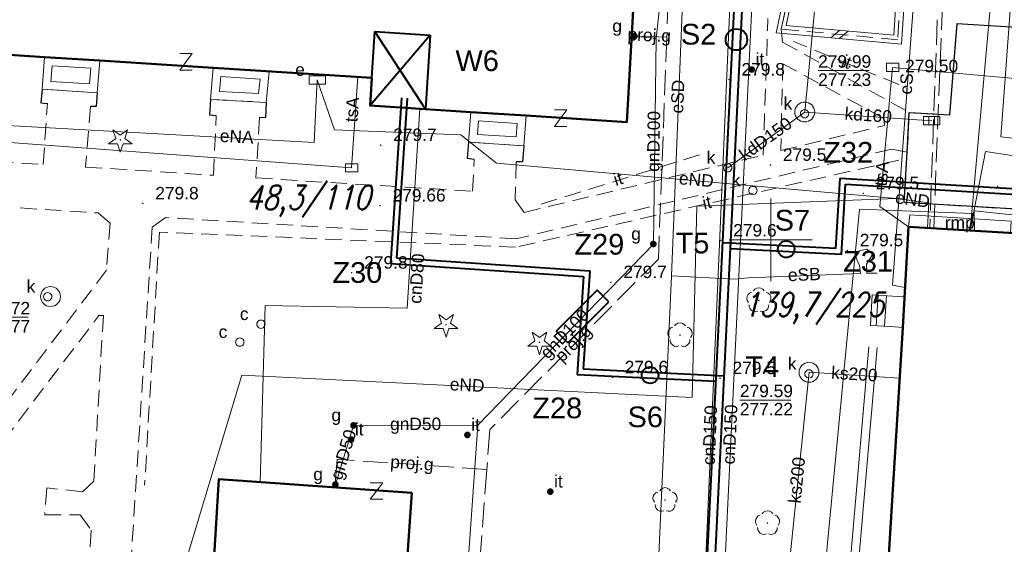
# Model space of a CAD drawing. Extents: x 0 to 6568752, y 0 to 5584302.
# Tile 29 of 57: x 6568405 to 6568464, y 5584032 to 5584063. Entities that reach past the tile are written whole.
import ezdxf
from ezdxf.enums import TextEntityAlignment as Align

# ---------------------------------------------------------------- set-up
doc = ezdxf.new("R2010")
doc.units = 0
doc.header["$PDSIZE"] = 0.75
for name, pattern in [('GAK', [3.5, 2, -0.7, 0.1, -0.7]), ('PRZER2-1', [1.5, 1, -0.5]), ('PRZER3-1', [2, 1.5, -0.5])]:
    doc.linetypes.add(name, pattern=pattern)
doc.layers.get('0').update_dxf_attribs({"linetype": 'CONTINUOUS'})
doc.layers.get('Defpoints').update_dxf_attribs({"linetype": 'CONTINUOUS'})
for name, color, linetype, lineweight in [('alarm', 51, 'CONTINUOUS', 50), ('EGBR', 7, 'CONTINUOUS', 18), ('EGBR_O', 7, 'CONTINUOUS', 18), ('EGBS', 7, 'CONTINUOUS', 18), ('EGBT', 7, 'CONTINUOUS', 18), ('EGBU', 7, 'CONTINUOUS', 50), ('GEPPHC', 7, 'CONTINUOUS', 18), ('GUPPRZ_O', 7, 'CONTINUOUS', 18), ('OTDN', 7, 'CONTINUOUS', 18), ('OTKC', 7, 'CONTINUOUS', 18), ('OTKJ', 7, 'CONTINUOUS', 18), ('OTKK', 7, 'CONTINUOUS', 25), ('OTRN', 7, 'CONTINUOUS', 13), ('OTRN_O', 7, 'CONTINUOUS', 13), ('OTRS', 7, 'CONTINUOUS', 13), ('OTRS_O', 7, 'CONTINUOUS', 13), ('OTWM', 7, 'CONTINUOUS', 18), ('OTZI', 7, 'CONTINUOUS', 18), ('OTZI_O', 7, 'CONTINUOUS', 18), ('ramka sekcji', 7, 'CONTINUOUS', 18), ('siec', 7, 'GAK', 70), ('SUPK', 7, 'CONTINUOUS', 18), ('SUPW', 7, 'CONTINUOUS', 18), ('SUPW_O', 7, 'CONTINUOUS', 18)]:
    doc.layers.add(name, color=color, linetype=linetype, lineweight=lineweight)
for name, color, linetype, lineweight, true_color in [('OTZG', 7, 'CONTINUOUS', 18, 0x008000), ('OTZL', 7, 'CONTINUOUS', 18, 0x008000), ('SUCP', 7, 'CONTINUOUS', 18, 0xd200d2), ('SUCP_O', 7, 'CONTINUOUS', 18, 0xd200d2), ('SUEP', 1, 'CONTINUOUS', 18, 0xff0000), ('SUEP_O', 1, 'CONTINUOUS', 18, 0xff0000), ('SUES', 1, 'CONTINUOUS', 18, 0xff0000), ('SUES_O', 1, 'CONTINUOUS', 18, 0xff0000), ('SUGP', 7, 'CONTINUOUS', 18, 0xbfbf00), ('SUGP_O', 7, 'CONTINUOUS', 18, 0xbfbf00), ('SUGU', 7, 'CONTINUOUS', 18, 0xbfbf00), ('SUGU_O', 7, 'CONTINUOUS', 18, 0xbfbf00), ('SUGW', 7, 'CONTINUOUS', 18, 0xbfbf00), ('SUGW_O', 7, 'CONTINUOUS', 18, 0xbfbf00), ('SUKK', 7, 'CONTINUOUS', 18, 0x803300), ('SUKP', 7, 'CONTINUOUS', 18, 0x803300), ('SUKP_O', 7, 'CONTINUOUS', 18, 0x803300), ('SUKS', 7, 'CONTINUOUS', 18, 0x803300), ('SUKS_O', 7, 'CONTINUOUS', 18, 0x803300), ('SUTP', 7, 'CONTINUOUS', 18, 0xff9100), ('SUTP_O', 7, 'CONTINUOUS', 18, 0xff9100)]:
    doc.layers.add(name, color=color, linetype=linetype, lineweight=lineweight, true_color=true_color)
doc.styles.add('Arial', font='arial.ttf')
doc.styles.add('GEO-INFO', font='arial.ttf')
doc.styles.add('UZBROJENIE', font='SIMPLEX.shx', dxfattribs={"width": 0.8, "oblique": 15.00003, "height": 0.9})
doc.dimstyles.get("Standard").update_dxf_attribs({"dimtxt": 0.18, "dimasz": 0.18, "dimexe": 0.18, "dimexo": 0.0625, "dimgap": 0.09, "dimtad": 0, "dimtih": 1, "dimtoh": 1, "dimdec": 4, "dimzin": 0, "dimdsep": 46, "dimtxsty": 'Standard', "dimcen": 0.09, "dimadec": 0, "dimazin": 0, "dimtfac": 1, "dimtdec": 4, "dimtofl": 0, "dimtmove": 0, "dimatfit": 3, "dimfxl": 0, "dimtolj": 1, "dimtzin": 0, "dimarcsym": 0})

# ---------------------------------------------------------------- blocks, each defined once
blk = doc.blocks.new('D_GSPRDI1')
blk.add_hatch(color=0).paths.add_polyline_path([(0, -0.045), (0.013906, -0.042798), (0.02645, -0.036406), (0.036406, -0.02645), (0.042798, -0.013906), (0.045, 0), (0.042798, 0.013906), (0.036406, 0.02645), (0.02645, 0.036406), (0.013906, 0.042798), (0, 0.045), (-0.013906, 0.042798), (-0.02645, 0.036406), (-0.036406, 0.02645), (-0.042798, 0.013906), (-0.045, 0), (-0.042798, -0.013906), (-0.036406, -0.02645), (-0.02645, -0.036406), (-0.013906, -0.042798)])
at = {"color": 0}
blk.add_lwpolyline([(0.272471, 0.088531), (0.713338, -0.231778), (0.168396, -0.231778), (0, -0.750048), (-0.168396, -0.231778), (-0.713338, -0.231778), (-0.272471, 0.088531), (-0.440867, 0.606801), (0, 0.286493), (0.440867, 0.606801)], close=True, dxfattribs=at)
blk = doc.blocks.new('D_GSPWPN1')
blk.add_hatch(color=0).paths.add_polyline_path([(-0.045, 0), (-0.043467, -0.011647), (-0.038971, -0.0225), (-0.03182, -0.03182), (-0.0225, -0.038971), (-0.011647, -0.043467), (0, -0.045), (0.011647, -0.043467), (0.0225, -0.038971), (0.03182, -0.03182), (0.038971, -0.0225), (0.043467, -0.011647), (0.045, 0), (0.043467, 0.011647), (0.038971, 0.0225), (0.03182, 0.03182), (0.0225, 0.038971), (0.011647, 0.043467), (0, 0.045), (-0.011647, 0.043467), (-0.0225, 0.038971), (-0.03182, 0.03182), (-0.038971, 0.0225), (-0.043467, 0.011647)])
blk = doc.blocks.new('D_GSPTZI1')
blk.add_hatch(color=0).paths.add_polyline_path([(-0.2, 0), (-0.193185, -0.051764), (-0.173205, -0.1), (-0.141421, -0.141421), (-0.1, -0.173205), (-0.051764, -0.193185), (0, -0.2), (0.051764, -0.193185), (0.1, -0.173205), (0.141421, -0.141421), (0.173205, -0.1), (0.193185, -0.051764), (0.2, 0), (0.193185, 0.051764), (0.173205, 0.1), (0.141421, 0.141421), (0.1, 0.173205), (0.051764, 0.193185), (0, 0.2), (-0.051764, 0.193185), (-0.1, 0.173205), (-0.141421, 0.141421), (-0.173205, 0.1), (-0.193185, 0.051764)])
blk = doc.blocks.new('D_GSPRDL1')
blk.add_hatch(color=0).paths.add_polyline_path([(0, -0.045), (0.013906, -0.042798), (0.02645, -0.036406), (0.036406, -0.02645), (0.042798, -0.013906), (0.045, 0), (0.042798, 0.013906), (0.036406, 0.02645), (0.02645, 0.036406), (0.013906, 0.042798), (0, 0.045), (-0.013906, 0.042798), (-0.02645, 0.036406), (-0.036406, 0.02645), (-0.042798, 0.013906), (-0.045, 0), (-0.042798, -0.013906), (-0.036406, -0.02645), (-0.02645, -0.036406), (-0.013906, -0.042798)])
at = {"color": 0}
for points in [[(-0.324277, 0.563333), (-0.240553, 0.662679), (-0.127956, 0.727494), (0, 0.75), (0.127956, 0.727494), (0.240553, 0.662679), (0.324277, 0.563333)], [(-0.635969, -0.134326), (-0.70458, -0.024001), (-0.731429, 0.103115), (-0.713292, 0.231763), (-0.652348, 0.346501), (-0.55591, 0.433559), (-0.435555, 0.482485)], [(0.435555, 0.482485), (0.55591, 0.433559), (0.652348, 0.346501), (0.713292, 0.231763), (0.731429, 0.103115), (0.70458, -0.024001), (0.635969, -0.134326)], [(-0.068773, -0.646351), (-0.194901, -0.677512), (-0.324092, -0.663766), (-0.440839, -0.606763), (-0.531129, -0.513345), (-0.584125, -0.394725), (-0.593465, -0.265141)], [(0.593465, -0.265141), (0.584125, -0.394725), (0.531129, -0.513345), (0.440839, -0.606763), (0.324092, -0.663766), (0.194901, -0.677512), (0.068773, -0.646351)]]:
    blk.add_lwpolyline(points, dxfattribs=at)
blk = doc.blocks.new('D_GSPWPS1')
blk.add_hatch(color=0).paths.add_polyline_path([(-0.045, 0), (-0.043467, -0.011647), (-0.038971, -0.0225), (-0.03182, -0.03182), (-0.0225, -0.038971), (-0.011647, -0.043467), (0, -0.045), (0.011647, -0.043467), (0.0225, -0.038971), (0.03182, -0.03182), (0.038971, -0.0225), (0.043467, -0.011647), (0.045, 0), (0.043467, 0.011647), (0.038971, 0.0225), (0.03182, 0.03182), (0.0225, 0.038971), (0.011647, 0.043467), (0, 0.045), (-0.011647, 0.043467), (-0.0225, 0.038971), (-0.03182, 0.03182), (-0.038971, 0.0225), (-0.043467, 0.011647)])
blk = doc.blocks.new('D_GUPIKP1_3')
at = {"color": 0}
blk.add_lwpolyline([(0.375, -0.25), (-0.375, -0.25), (-0.375, 0.25), (0.375, 0.25)], close=True, dxfattribs=at)
blk = doc.blocks.new('D_GUPESE1')
at = {"color": 0}
blk.add_lwpolyline([(-0.5, -0.25), (-0.5, 0.25), (0.5, 0.25), (0.5, -0.25)], close=True, dxfattribs=at)
blk = doc.blocks.new('D_GUPIWZ1_1')
at = {"color": 0}
blk.add_lwpolyline([(0, 0.25), (0.064705, 0.241481), (0.125, 0.216506), (0.176777, 0.176777), (0.216506, 0.125), (0.241481, 0.064705), (0.25, 0), (0.241481, -0.064705), (0.216506, -0.125), (0.176777, -0.176777), (0.125, -0.216506), (0.064705, -0.241481), (0, -0.25), (-0.064705, -0.241481), (-0.125, -0.216506), (-0.176777, -0.176777), (-0.216506, -0.125), (-0.241481, -0.064705), (-0.25, 0), (-0.241481, 0.064705), (-0.216506, 0.125), (-0.176777, 0.176777), (-0.125, 0.216506), (-0.064705, 0.241481)], close=True, dxfattribs=at)
blk = doc.blocks.new('D_GUPKKS1')
at = {"color": 0}
blk.add_lwpolyline([(0.5, -0.25), (-0.5, -0.25), (-0.5, 0.25), (0.5, 0.25)], close=True, dxfattribs=at)
for points in [[(-0.175, -0.25), (-0.175, 0.25)], [(0.175, -0.25), (0.175, 0.25)]]:
    blk.add_lwpolyline(points, dxfattribs=at)
blk = doc.blocks.new('D_GUPKSD1_1')
at = {"color": 0}
blk.add_lwpolyline([(0, 0.25), (0.064705, 0.241481), (0.125, 0.216506), (0.176777, 0.176777), (0.216506, 0.125), (0.241481, 0.064705), (0.25, 0), (0.241481, -0.064705), (0.216506, -0.125), (0.176777, -0.176777), (0.125, -0.216506), (0.064705, -0.241481), (0, -0.25), (-0.064705, -0.241481), (-0.125, -0.216506), (-0.176777, -0.176777), (-0.216506, -0.125), (-0.241481, -0.064705), (-0.25, 0), (-0.241481, 0.064705), (-0.216506, 0.125), (-0.176777, 0.176777), (-0.125, 0.216506), (-0.064705, 0.241481)], close=True, dxfattribs=at)
blk = doc.blocks.new('D_GUPIKP1_1')
at = {"color": 0}
blk.add_lwpolyline([(0, 0.25), (0.064705, 0.241481), (0.125, 0.216506), (0.176777, 0.176777), (0.216506, 0.125), (0.241481, 0.064705), (0.25, 0), (0.241481, -0.064705), (0.216506, -0.125), (0.176777, -0.176777), (0.125, -0.216506), (0.064705, -0.241481), (0, -0.25), (-0.064705, -0.241481), (-0.125, -0.216506), (-0.176777, -0.176777), (-0.216506, -0.125), (-0.241481, -0.064705), (-0.25, 0), (-0.241481, 0.064705), (-0.216506, 0.125), (-0.176777, 0.176777), (-0.125, 0.216506), (-0.064705, 0.241481)], close=True, dxfattribs=at)
blk = doc.blocks.new('D_GUPGZA1')
blk.add_hatch(color=0).paths.add_polyline_path([(-0.2, 0), (-0.193185, -0.051764), (-0.173205, -0.1), (-0.141421, -0.141421), (-0.1, -0.173205), (-0.051764, -0.193185), (0, -0.2), (0.051764, -0.193185), (0.1, -0.173205), (0.141421, -0.141421), (0.173205, -0.1), (0.193185, -0.051764), (0.2, 0), (0.193185, 0.051764), (0.173205, 0.1), (0.141421, 0.141421), (0.1, 0.173205), (0.051764, 0.193185), (0, 0.2), (-0.051764, 0.193185), (-0.1, 0.173205), (-0.141421, 0.141421), (-0.173205, 0.1), (-0.193185, 0.051764)])
blk = doc.blocks.new('D_GUPGUT1')
blk.add_hatch(color=0).paths.add_polyline_path([(-0.2, 0), (-0.193185, -0.051764), (-0.173205, -0.1), (-0.141421, -0.141421), (-0.1, -0.173205), (-0.051764, -0.193185), (0, -0.2), (0.051764, -0.193185), (0.1, -0.173205), (0.141421, -0.141421), (0.173205, -0.1), (0.193185, -0.051764), (0.2, 0), (0.193185, 0.051764), (0.173205, 0.1), (0.141421, 0.141421), (0.1, 0.173205), (0.051764, 0.193185), (0, 0.2), (-0.051764, 0.193185), (-0.1, 0.173205), (-0.141421, 0.141421), (-0.173205, 0.1), (-0.193185, 0.051764)])
blk = doc.blocks.new('D_GEPPHC1')
at = {"color": 0}
blk.add_lwpolyline([(-0.375, 0.5), (0.375, 0.5), (-0.375, -0.5), (0.375, -0.5)], dxfattribs=at)
blk = doc.blocks.new('D_ODTN_1')
at = {"color": 0}
for points in [[(-0.5, -0.25), (0, 0.25)], [(0, -0.25), (0.5, 0.25)]]:
    blk.add_lwpolyline(points, dxfattribs=at)
blk = doc.blocks.new('*D45')
at = {"layer": 'Defpoints', "color": 0, "lineweight": 40}
for p in [(6568647.5, 5584150), (6568650, 5584150), (0, 0)]:
    blk.add_point(p, dxfattribs=at)
at = {"layer": 'ramka sekcji', "color": 0, "lineweight": -2}
blk.add_line((6568649.938, 5584150), (6568647.5, 5584150), dxfattribs=at)
at = {"layer": 'ramka sekcji', "color": 0, "insert": (6568644.106, 5584150), "char_height": 0.75, "attachment_point": 5, "style": 'GEO-INFO'}
blk.add_mtext('\\A1;5584150.0000', dxfattribs=at)
blk = doc.blocks.new('*D46')
at = {"layer": 'Defpoints', "color": 0, "lineweight": 40}
for p in [(6568650, 5584152.5), (6568650, 5584150), (0, 0)]:
    blk.add_point(p, dxfattribs=at)
at = {"layer": 'ramka sekcji', "color": 0, "lineweight": -2}
blk.add_line((6568650, 5584150.062), (6568650, 5584152.5), dxfattribs=at)
at = {"layer": 'ramka sekcji', "color": 0, "insert": (6568650, 5584155.896), "char_height": 0.75, "attachment_point": 5, "rotation": 90, "style": 'GEO-INFO'}
blk.add_mtext('\\A1;6568650.0000', dxfattribs=at)

msp = doc.modelspace()

# ---------------------------------------------------------------- linework, layer by layer
at = {"layer": 'EGBR', "color": 0, "linetype": 'Continuous', "lineweight": 18, "elevation": 10.18}
msp.add_lwpolyline([(6568464.46047, 5584050.41839), (6568464.5, 5584051.12), (6568458.39, 5584051.51), (6568458.31, 5584050.79)], close=True, dxfattribs=at)
at = {"layer": 'EGBS', "color": 0, "linetype": 'Continuous', "lineweight": 18, "elevation": 10.18}
msp.add_lwpolyline([(6568456.01, 5584044.84), (6568456.12, 5584046.68), (6568457.34, 5584046.6), (6568458.06558, 5584046.55097), (6568457.96, 5584044.72), (6568457.22, 5584044.77)], close=True, dxfattribs=at)
for points in [[(6568456.48054, 5584046.65636), (6568456.3601, 5584044.81975)], [(6568456.97946, 5584046.62364), (6568456.85928, 5584044.79087)]]:
    msp.add_lwpolyline(points, dxfattribs=at)
at = {"layer": 'EGBT', "color": 0, "linetype": 'Continuous', "lineweight": 18, "elevation": 10.18}
for points in [[(6568406.17, 5584061.02), (6568406.02, 5584059.09), (6568409.35, 5584058.87), (6568409.5, 5584060.81)], [(6568406.63031, 5584060.48998), (6568406.55769, 5584059.55557), (6568408.8896, 5584059.40151), (6568408.96239, 5584060.34291)], [(6568416.34, 5584060.38), (6568416.19, 5584058.47), (6568419.54, 5584058.29), (6568419.72, 5584060.16)], [(6568416.79984, 5584059.84901), (6568416.72859, 5584058.94178), (6568419.08822, 5584058.815), (6568419.17289, 5584059.69455)], [(6568431.9, 5584057.7), (6568431.76, 5584055.89), (6568435.09, 5584055.67), (6568435.23, 5584057.49)], [(6568432.3605, 5584057.16997), (6568432.29751, 5584056.35558), (6568434.62941, 5584056.20152), (6568434.69259, 5584057.0229)]]:
    msp.add_lwpolyline(points, close=True, dxfattribs=at)
at = {"layer": 'EGBU', "color": 0, "linetype": 'Continuous', "lineweight": 50, "elevation": 10.18}
for points in [[(6568426.37, 5584069.51), (6568441.95, 5584068.5), (6568441.31, 5584057.09), (6568435.23, 5584057.49), (6568431.9, 5584057.7), (6568425.82, 5584058.1), (6568425.92, 5584059.77), (6568416.34, 5584060.38), (6568409.5, 5584060.81), (6568406.17, 5584061.02), (6568400.06, 5584061.41), (6568400.97, 5584072.89), (6568426.44, 5584071.26)], [(6568457.96, 5584044.72), (6568458.31, 5584050.79), (6568469.73, 5584050.1), (6568467.17, 5584008.53), (6568466.28, 5584008.57), (6568464.89, 5583988.75), (6568453.62, 5583989.49), (6568454.76, 5584009.14), (6568455.78, 5584009.15)], [(6568396.53, 5584004.09), (6568397.48, 5584015.51), (6568415.39, 5584014.35), (6568416.69, 5584035.57), (6568428.33, 5584034.73), (6568426.72, 5584011.65), (6568415.15381, 5584012.25266), (6568414.4, 5584002.86)]]:
    msp.add_lwpolyline(points, close=True, dxfattribs=at)
at = {"layer": 'GUPPRZ_O', "color": 0, "linetype": 'Continuous', "lineweight": 13, "elevation": 10.8, "flags": 128}
for points in [[(6568452.85522, 5584060.20755), (6568455.93522, 5584060.20755)], [(6568402.09319, 5584045.33018), (6568405.17319, 5584045.33018)], [(6568448.13449, 5584040.33714), (6568451.21449, 5584040.33714)]]:
    msp.add_lwpolyline(points, dxfattribs=at)
at = {"layer": 'OTDN', "color": 0, "linetype": 'Continuous', "lineweight": 18, "elevation": 10.18}
for points in [[(6568450.90056, 5584066.38672), (6568451.03725, 5584068.4257), (6568458.28537, 5584067.95323), (6568457.89316, 5584061.79774), (6568450.32704, 5584062.48655), (6568450.66544, 5584064.08188)], [(6568451.39944, 5584066.35328), (6568451.50275, 5584067.8943), (6568457.75463, 5584067.48677), (6568457.42684, 5584062.34226), (6568450.93296, 5584062.93345), (6568451.15456, 5584063.97812)]]:
    msp.add_lwpolyline(points, dxfattribs=at)
at = {"layer": 'OTKC', "color": 0, "linetype": 'PRZER2-1', "lineweight": 18, "elevation": 10.18}
for points in [[(6568451.15, 5584066.37), (6568451.27, 5584068.16), (6568458.02, 5584067.72), (6568457.66, 5584062.07), (6568450.63, 5584062.71), (6568450.91, 5584064.03)], [(6568450.6, 5584055.38), (6568456.87, 5584056.9), (6568456.83, 5584057.32), (6568450.73, 5584060.61)], [(6568387.73, 5584021.25), (6568382.59, 5584021.62), (6568384.65, 5584052.57), (6568385.24, 5584053.16), (6568409.4, 5584051.62), (6568410.12, 5584051.01), (6568409.91, 5584048.16), (6568395.84, 5584029.63)], [(6568409.45, 5584045.43), (6568409.72, 5584045.44), (6568409.14, 5584035.45), (6568408.45, 5584034.8), (6568406.31, 5584035.04), (6568406.18, 5584033.41), (6568408.31, 5584033.41), (6568408.99, 5584032.48), (6568408.26, 5584021.58), (6568406.17, 5584019.92), (6568397.43, 5584020.57), (6568398.22, 5584030.72)]]:
    msp.add_lwpolyline(points, close=True, dxfattribs=at)
for points in [[(6568450.91, 5584064.03), (6568450.63, 5584062.71), (6568450.71, 5584061.92), (6568458.36, 5584057.68), (6568458.24, 5584055.28), (6568457.29, 5584055.47), (6568434.64, 5584050.06), (6568413.46, 5584051.34), (6568412.67, 5584050.77), (6568411.34, 5584029.82), (6568412.64, 5584029.74), (6568412.44, 5584026.48), (6568411.15, 5584026.59), (6568410.69, 5584019.7), (6568412.12, 5584019.61), (6568411.93, 5584016.31), (6568408.02, 5584016.69), (6568404.89, 5584016.89), (6568404.95, 5584017.73), (6568381.28, 5584019.4)], [(6568385.32, 5584055.91), (6568406.09, 5584054.54), (6568406.34, 5584058.23), (6568405.95, 5584058.27), (6568406.02, 5584059.09), (6568409.35, 5584058.87), (6568409.28, 5584058.05), (6568408.95, 5584058.05), (6568408.65, 5584054.39), (6568416.36, 5584053.89), (6568416.53, 5584057.49), (6568416.12, 5584057.54), (6568416.19, 5584058.47), (6568419.54, 5584058.29), (6568419.51, 5584057.35), (6568419.15, 5584057.37), (6568418.93, 5584053.73), (6568432, 5584052.93), (6568432.1, 5584054.86), (6568431.68, 5584054.92), (6568431.76, 5584055.89), (6568435.09, 5584055.67), (6568435.01, 5584054.71), (6568434.63, 5584054.7), (6568434.57, 5584052.42), (6568435.11, 5584051.65), (6568449.54, 5584055.11), (6568449.83, 5584063.34)]]:
    msp.add_lwpolyline(points, dxfattribs=at)
at = {"layer": 'OTKJ', "color": 0, "linetype": 'PRZER3-1', "lineweight": 18, "elevation": 10.18}
msp.add_lwpolyline([(6568467.61, 5584051.68), (6568458.05, 5584052.25), (6568458.24, 5584055.28), (6568458.36, 5584057.68), (6568460.81, 5584057.54), (6568461.25, 5584063.04), (6568468.42, 5584062.61)], dxfattribs=at)
at = {"layer": 'OTKK', "color": 0, "linetype": 'Continuous', "lineweight": 25, "elevation": 10.18}
msp.add_lwpolyline([(6568481.67, 5583991.05), (6568485.91, 5584024.62, 0.1555909), (6568484.5, 5584029.71, -0.10088804), (6568483.12, 5584034.18), (6568483.49, 5584047.4, 0.16990276), (6568482.77, 5584049.61, 0.21782823), (6568480.18, 5584050.99), (6568467.69, 5584052.24), (6568467.61, 5584051.68), (6568458.05, 5584052.25), (6568458.24, 5584055.28), (6568458.36, 5584057.68), (6568460.81, 5584057.54), (6568461.25, 5584063.04), (6568468.42, 5584062.61), (6568469.54, 5584062.52), (6568484.6, 5584061.58), (6568484.2, 5584055.99), (6568486.02, 5584055.87), (6568488.77, 5584055.87), (6568489.68, 5584055.82)], format="xyb", dxfattribs=at)
for points in [[(6568406.02, 5584059.09), (6568405.95, 5584058.27), (6568406.34, 5584058.23)], [(6568409.35, 5584058.87), (6568409.28, 5584058.05), (6568408.95, 5584058.05)], [(6568416.19, 5584058.47), (6568416.12, 5584057.54), (6568416.53, 5584057.49)], [(6568419.54, 5584058.29), (6568419.51, 5584057.35), (6568419.15, 5584057.37)], [(6568431.76, 5584055.89), (6568431.68, 5584054.92), (6568432.1, 5584054.86)], [(6568435.09, 5584055.67), (6568435.01, 5584054.71), (6568434.63, 5584054.7)]]:
    msp.add_lwpolyline(points, dxfattribs=at)
at = {"layer": 'OTWM', "color": 0, "linetype": 'Continuous', "lineweight": 18, "elevation": 10.06}
for points in [[(6568451.30093, 5583990.12154), (6568455.92093, 5584043.54154)], [(6568451.79907, 5583990.07846), (6568456.41907, 5584043.49846)]]:
    msp.add_lwpolyline(points, dxfattribs=at)
at = {"layer": 'OTZI', "color": 0, "linetype": 'PRZER2-1', "lineweight": 18, "elevation": 10.1}
for points in [[(6568457.73, 5584059.37), (6568451.36, 5584061.96)], [(6568445.69, 5584055.12), (6568435.92, 5584052.08)], [(6568457.72, 5584054.8), (6568434.6, 5584049.56), (6568413.1, 5584050.47), (6568412.21, 5584035.21)]]:
    msp.add_lwpolyline(points, dxfattribs=at)
at = {"layer": 'ramka sekcji', "color": 0}
for q in [(6568450, 5584052.5), (6568447.5, 5584050), (6568450, 5584047.5), (6568452.5, 5584050)]:
    msp.add_line((6568450, 5584050), q, dxfattribs=at)
at = {"layer": 'siec', "linetype": 'ByBlock', "lineweight": 40}
for p, q in [((6568444.3839, 5583994.60146), (6568449.1148, 5584090.92644)), ((6568444.8496, 5583994.06937), (6568449.5805, 5584090.39435)), ((6568429.44824, 5584062.33875), (6568425.82, 5584058.1)), ((6568425.92, 5584059.77), (6568426.10514, 5584062.56056)), ((6568426.10514, 5584062.56056), (6568429.44824, 5584062.33875)), ((6568429.15494, 5584057.8806), (6568426.10514, 5584062.56056)), ((6568429.44824, 5584062.33875), (6568429.15494, 5584057.8806)), ((6568427.71656, 5584058.55866), (6568427.04714, 5584048.57092)), ((6568428.06139, 5584058.53548), (6568427.41386, 5584048.90332)), ((6568453.93015, 5584049.47296), (6568454.18161, 5584053.71431)), ((6568454.18161, 5584053.71431), (6568482.73872, 5584052.00986)), ((6568454.26053, 5584049.10565), (6568454.51199, 5584053.347)), ((6568454.51199, 5584053.347), (6568482.36867, 5584051.68435)), ((6568453.93015, 5584049.47296), (6568447.09598, 5584049.82172)), ((6568454.26053, 5584049.10565), (6568447.5707, 5584049.44799)), ((6568427.04714, 5584048.57092), (6568438.70216, 5584047.7874)), ((6568427.41386, 5584048.90332), (6568439.06888, 5584048.1198)), ((6568438.70216, 5584047.7874), (6568438.30541, 5584041.88565)), ((6568439.06888, 5584048.1198), (6568438.67213, 5584042.21805)), ((6568438.30541, 5584041.88565), (6568446.68603, 5584041.47471)), ((6568438.67213, 5584042.21805), (6568447.19771, 5584041.8))]:
    msp.add_line(p, q, dxfattribs=at)
at = {"layer": 'siec', "color": 5, "linetype": 'ByBlock', "lineweight": 40}
for p, q in [((6568439.51263, 5584046.9614, 10.14), (6568437.03996, 5584044.48432, 10.14)), ((6568440.22153, 5584046.25376, 10.14), (6568439.51263, 5584046.9614, 10.14)), ((6568437.74887, 5584043.77668, 10.14), (6568440.22153, 5584046.25376, 10.14)), ((6568437.74887, 5584043.77668, 10.14), (6568437.03996, 5584044.48432, 10.14))]:
    msp.add_line(p, q, dxfattribs=at)
at = {"layer": 'siec', "color": 0, "linetype": 'ByBlock', "lineweight": 40}
for centre, radius in [((6568447.92557, 5584062.07768), 0.64893), ((6568450.93007, 5584049.43178), 0.5), ((6568442.71258, 5584041.83304), 0.5)]:
    msp.add_circle(centre, radius, dxfattribs=at)
at = {"layer": 'SUCP', "color": 0, "linetype": 'Continuous', "lineweight": 18, "elevation": 10.14}
for points in [[(6568443.67759, 5583983.5973), (6568444.60792, 5584003.60668), (6568442.23031, 5584003.78912), (6568442.37542, 5584006.71277), (6568445.02385, 5584006.77743), (6568447.76431, 5584069.6426), (6568445.65005, 5584069.72503), (6568445.82244, 5584073.37558), (6568448.23829, 5584073.32442), (6568448.83942, 5584089.2927)], [(6568444.86243, 5583983.49634), (6568445.90621, 5584004.4756), (6568443.55985, 5584004.59751), (6568443.66659, 5584005.75548), (6568446.04145, 5584005.78609), (6568449.17754, 5584070.73059), (6568447.00832, 5584070.81245), (6568447.07333, 5584072.15733), (6568449.07717, 5584072.12825), (6568449.94877, 5584089.2063)], [(6568428.81475, 5584057.90298), (6568428.0526, 5584045.86949), (6568419.47705, 5584046.03576), (6568419.1841, 5584035.39001)]]:
    msp.add_lwpolyline(points, dxfattribs=at)
at = {"layer": 'SUEP', "color": 0, "linetype": 'Continuous', "lineweight": 18, "elevation": 10.14}
for points in [[(6568405.39831, 5584193.23957), (6568405.01695, 5584189.70356), (6568403.98587, 5584188.30816), (6568399.60677, 5584124.84169), (6568401.34851, 5584123.80418), (6568409.53234, 5584122.38466), (6568409.82381, 5584121.95026), (6568409.05136, 5584099.25455), (6568410.04829, 5584097.9463), (6568439.79258, 5584095.9994), (6568445.94158, 5584095.72461), (6568444.01192, 5584047.82702)], [(6568400.12745, 5584159.85225), (6568398.01241, 5584099.73035), (6568466.01071, 5584095.59619), (6568465.51432, 5584078.24845), (6568463.88823, 5584056.21578), (6568488.56528, 5584053.48354), (6568512.37059, 5584049.32995), (6568530.71554, 5584048.27624), (6568530.87, 5584050.35)], [(6568401.39526, 5584135.72737), (6568405.69317, 5584117.39992), (6568408.44491, 5584098.04464), (6568438.30347, 5584095.99921), (6568465.75337, 5584094.61279), (6568464.21021, 5584074.68136), (6568462.02654, 5584050.56545)], [(6568458.09827, 5584047.11792), (6568457.35, 5584047.26), (6568459.16, 5584071.55), (6568438.5, 5584072.96), (6568419.47, 5584074.77), (6568404.28, 5584076.08), (6568403.66, 5584075.72), (6568401.66, 5584075.85), (6568401.11, 5584076.26), (6568386.25, 5584077.53), (6568371.06, 5584078.6), (6568349.99, 5584080.04), (6568345.21, 5584081.39), (6568343.58, 5584081.04), (6568324.49, 5584082.63), (6568306.2, 5584086.38), (6568288.07, 5584090.39), (6568280.16, 5584092.07), (6568278.51, 5584092.88), (6568265.72845, 5584094.84031)], [(6568395.78525, 5584060.01062), (6568400.9928, 5584057.05544), (6568422.4466, 5584055.87378), (6568422.63, 5584059.64)], [(6568422.63, 5584059.64), (6568423.67388, 5584056.63465), (6568431.28332, 5584056.33368), (6568433.44558, 5584054.61941), (6568457.5594, 5584052.48944)], [(6568480.29494, 5584052.68691), (6568462.95967, 5584055.32375), (6568462.02654, 5584050.56545)], [(6568413.67681, 5584027.20431), (6568418.08015, 5584041.84343), (6568445.26157, 5584040.49156), (6568445.53875, 5584052.03702), (6568457.5594, 5584052.48944)], [(6568457.5594, 5584052.48944), (6568459.53629, 5584052.2304), (6568459.45748, 5584050.72067)], [(6568461.96392, 5584050.56923), (6568462.1777, 5584051.59338), (6568455.34395, 5584051.84535), (6568453.40597, 5584031.5088), (6568450.53309, 5583996.80907), (6568448.53546, 5583966.36094), (6568408.78897, 5583972.06926), (6568392.59187, 5583974.08072), (6568365.19254, 5583976.97792)], [(6568462.30094, 5584050.54887), (6568462.26563, 5584051.75453), (6568471.28846, 5584050.81071), (6568470.94004, 5584027.4144), (6568468.34841, 5584027.66534)], [(6568456.40242, 5584047.99111), (6568455.8058, 5584047.981), (6568455.77684, 5584048.52067), (6568456.11283, 5584049.06604), (6568456.03002, 5584049.28399), (6568455.78005, 5584049.43478), (6568455.35723, 5584049.34133), (6568455.16241, 5584049.1708), (6568455.151, 5584048.89263), (6568455.35382, 5584048.44221), (6568455.41903, 5584047.96102), (6568448.6289, 5584047.6995), (6568447.78584, 5584047.62164), (6568444.01192, 5584047.82702)], [(6568444.01192, 5584047.82702), (6568441.38542, 5583990.29269), (6568440.95352, 5583979.26726), (6568466.45054, 5583975.60951), (6568466.39316, 5583974.00964), (6568466.2272, 5583973.46246), (6568467.21386, 5583948.20619), (6568536.11292, 5583940.91441), (6568541.52968, 5583940.57618), (6568547.44455, 5583941.31845), (6568547.39903, 5583950.90062), (6568548.75489, 5583954.02615)]]:
    msp.add_lwpolyline(points, dxfattribs=at)
at = {"layer": 'SUEP', "color": 0, "linetype": 'PRZER3-1', "lineweight": 18, "elevation": 10.14}
for points in [[(6568459.83529, 5584050.67966), (6568460.62843, 5584071.35681), (6568421.89546, 5584074.17693), (6568386.52744, 5584077.44073), (6568366.48235, 5584079.2058), (6568353.75069, 5584080.06318), (6568328.39369, 5584082.01967), (6568323.01448, 5584083.12127), (6568308.48195, 5584085.80969), (6568300.43483, 5584088.01289), (6568293.21194, 5584089.56037), (6568275.36079, 5584093.02254), (6568265.88044, 5584095.88281)], [(6568386.51919, 5584077.55569), (6568412.12821, 5584074.93652), (6568421.89068, 5584074.13287), (6568435.89016, 5584073.09058), (6568460.33468, 5584071.2545), (6568459.59204, 5584050.71254)]]:
    msp.add_lwpolyline(points, dxfattribs=at)
at = {"layer": 'SUGP', "linetype": 'Continuous', "lineweight": 18, "elevation": 10.14}
for points in [[(6568443.09135, 5584062.13219), (6568444.2517, 5584072.81793), (6568444.4, 5584074.22), (6568444.40552, 5584074.23001)], [(6568443.09135, 5584062.13219), (6568442.91103, 5584049.74296), (6568432.31396, 5584038.82759), (6568430.19977, 5584008.96016), (6568426.86624, 5584009.13821), (6568420.71721, 5584009.26097), (6568420.00537, 5583999.23606), (6568399.8317, 5584000.64916), (6568398.79, 5584000.83), (6568378.45287, 5584002.14573), (6568369.70734, 5584002.75806), (6568368.25098, 5584002.86003), (6568324.94601, 5584006.99931), (6568325.04379, 5584016.05039)], [(6568443.09135, 5584062.13219), (6568441.77, 5584062.28)], [(6568432.31396, 5584038.82759), (6568424.81468, 5584038.80693), (6568423.72, 5584035.24)]]:
    msp.add_lwpolyline(points, dxfattribs=at)
at = {"layer": 'SUGP', "linetype": 'PRZER3-1', "lineweight": 18, "elevation": 10.14}
for points in [[(6568443.88641, 5584066.51975), (6568443.72414, 5584062.22925), (6568443.21709, 5584048.83953), (6568433.04301, 5584038.55306), (6568432.86106, 5584036.14952), (6568431.82595, 5584022.47563), (6568430.79083, 5584008.80175), (6568425.09346, 5584009.09886)], [(6568443.72414, 5584062.22925), (6568441.60277, 5584062.30961)], [(6568432.86106, 5584036.14952), (6568423.82173, 5584036.76036), (6568423.69932, 5584035.06417)]]:
    msp.add_lwpolyline(points, dxfattribs=at)
at = {"layer": 'SUKP', "color": 0, "linetype": 'Continuous', "lineweight": 18, "elevation": 10.14}
for points in [[(6568452.04752, 5584057.70715), (6568454.49146, 5584083.14819), (6568435.16598, 5584084.71577), (6568410.6729, 5584085.8863), (6568390.84873, 5584087.65093), (6568375.72584, 5584088.56609)], [(6568447.4, 5584054.34), (6568452.04752, 5584057.70715)], [(6568459.71, 5584057.18), (6568452.04752, 5584057.70715)], [(6568452.3056, 5584042.0096), (6568450.97527, 5584028.98349), (6568449.9658, 5584014.23627), (6568449.23205, 5584006.06716), (6568448.14265, 5583991.36195), (6568445.77966, 5583955.21846)], [(6568457.7722, 5584041.6558), (6568452.3056, 5584042.0096)]]:
    msp.add_lwpolyline(points, dxfattribs=at)
at = {"layer": 'SUPK', "color": 0, "linetype": 'Continuous', "lineweight": 18, "elevation": 10.14}
for points in [[(6568452.04752, 5584057.10715, -1), (6568452.04752, 5584058.30715, -1)], [(6568406.52925, 5584045.97619, -1), (6568406.52925, 5584047.17619, -1)], [(6568452.3056, 5584041.4096, -1), (6568452.3056, 5584042.6096, -1)]]:
    msp.add_lwpolyline(points, format="xyb", close=True, dxfattribs=at)
at = {"layer": 'SUTP', "color": 0, "linetype": 'Continuous', "lineweight": 18, "elevation": 10.14}
for points in [[(6568482.03767, 5584094.3726), (6568479.04053, 5584058.45119), (6568457.35379, 5584060.40191)], [(6568377.93958, 5584061.82878), (6568397.02103, 5584056.39422), (6568424.7, 5584054.34)], [(6568457.35379, 5584060.40191), (6568456.57203, 5584052.00119), (6568458.31, 5584050.79)], [(6568424.7, 5584054.34), (6568425.07018, 5584059.82411)]]:
    msp.add_lwpolyline(points, dxfattribs=at)

# ---------------------------------------------------------------- block references
at = {"layer": 'GEPPHC', "color": 0, "linetype": 'Continuous', "lineweight": 18}
for p in [(6568414.70355, 5584060.74119, 10.24), (6568437.32069, 5584057.34323, 10.24), (6568426.20522, 5584034.84788, 10.24)]:
    msp.add_blockref('D_GEPPHC1', p, dxfattribs=at)
at = {"layer": 'OTDN', "color": 0, "linetype": 'Continuous', "lineweight": 18, "rotation": 174.7982226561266}
msp.add_blockref('D_ODTN_1', (6568454.145, 5584062.39, 10.18), dxfattribs=at)
msp.add_blockref('D_ODTN_1', (6568454.145, 5584062.39, 10.18), dxfattribs=at)
at = {"layer": 'OTRN', "color": 0, "linetype": 'Continuous', "lineweight": 13}
for p in [(6568447.48, 5584059.66, 10.08), (6568426.46, 5584055.71, 10.08), (6568449.98, 5584054.51, 10.08), (6568455.58, 5584052.8, 10.08), (6568412.1, 5584052.19, 10.08), (6568446.98, 5584049.95, 10.08), (6568454.62, 5584049.36, 10.08), (6568424.71, 5584048.01, 10.08), (6568440.35, 5584047.44, 10.08), (6568440.43, 5584041.7, 10.08), (6568446.94, 5584041.65, 10.08)]:
    msp.add_blockref('D_GSPWPN1', p, dxfattribs=at)
at = {"layer": 'OTRS', "color": 0, "linetype": 'Continuous', "lineweight": 13}
for p in [(6568463.68, 5584053.23, 10.08), (6568426.42, 5584052.06, 10.08)]:
    msp.add_blockref('D_GSPWPS1', p, dxfattribs=at)
at = {"layer": 'OTZG', "color": 0, "linetype": 'Continuous', "lineweight": 18}
for p in [(6568410.74, 5584056.03, 10.12), (6568430.4, 5584044.88, 10.12), (6568436.04, 5584043.82, 10.12)]:
    msp.add_blockref('D_GSPRDI1', p, dxfattribs=at)
at = {"layer": 'OTZI', "color": 0, "linetype": 'Continuous', "lineweight": 18}
for p in [(6568448.85, 5584060.27, 10.12), (6568431.69, 5584038.23, 10.12), (6568424.67, 5584037.95, 10.12), (6568436.69, 5584034.81, 10.12)]:
    msp.add_blockref('D_GSPTZI1', p, dxfattribs=at)
at = {"layer": 'OTZL', "color": 0, "linetype": 'Continuous', "lineweight": 18}
for p in [(6568449.28, 5584046.35, 10.12), (6568444.52, 5584044.25, 10.12), (6568443.62, 5584034.3, 10.12), (6568449.8, 5584032.91, 10.12)]:
    msp.add_blockref('D_GSPRDL1', p, dxfattribs=at)
at = {"layer": 'SUES', "color": 0, "linetype": 'Continuous', "lineweight": 18}
msp.add_blockref('D_GUPESE1', (6568422.63, 5584059.64, 10.16), dxfattribs=at)
at = {"layer": 'SUGU', "linetype": 'Continuous', "lineweight": 18}
for p in [(6568442.91103, 5584049.74296, 10.16), (6568424.81468, 5584038.80693, 10.16)]:
    msp.add_blockref('D_GUPGUT1', p, dxfattribs=at)
at = {"layer": 'SUGW', "linetype": 'Continuous', "lineweight": 18}
for p in [(6568441.77, 5584062.28, 10.16), (6568423.72, 5584035.24, 10.16)]:
    msp.add_blockref('D_GUPGZA1', p, dxfattribs=at)
at = {"layer": 'SUKK', "color": 0, "linetype": 'Continuous', "lineweight": 18}
msp.add_blockref('D_GUPKKS1', (6568459.71, 5584057.18, 10.16), dxfattribs=at)
at = {"layer": 'SUKS', "color": 0, "linetype": 'Continuous', "lineweight": 18}
for p in [(6568447.4, 5584054.34, 10.16), (6568448.92, 5584052.97, 10.16)]:
    msp.add_blockref('D_GUPKSD1_1', p, dxfattribs=at)
at = {"layer": 'SUPK', "color": 0, "linetype": 'Continuous', "lineweight": 18}
for name, p in [('D_GUPIKP1_3', (6568457.35379, 5584060.40191, 10.16)), ('D_GUPIKP1_3', (6568424.7, 5584054.34, 10.16)), ('D_GUPIKP1_1', (6568419.23, 5584044.91, 10.16)), ('D_GUPIKP1_1', (6568417.95, 5584043.83, 10.16))]:
    msp.add_blockref(name, p, dxfattribs=at)
at = {"layer": 'SUPW', "color": 0, "linetype": 'Continuous', "lineweight": 18}
for p in [(6568452.04039, 5584057.6074, 10.18), (6568406.35938, 5584046.56784, 10.18), (6568419.23, 5584044.91, 10.18), (6568417.95, 5584043.83, 10.18), (6568452.30275, 5584041.90964, 10.18)]:
    msp.add_blockref('D_GUPIWZ1_1', p, dxfattribs=at)

# ---------------------------------------------------------------- texts
at = {"layer": 'alarm', "color": 0, "linetype": 'Continuous', "lineweight": 30, "style": 'GEO-INFO'}
for s, p in [('S2', (6568445.64188, 5584062.40195, -9.52)), ('W6', (6568432.27852, 5584060.80321, 0.62)), ('Z32', (6568454.67018, 5584055.27859, 10.8)), ('S7', (6568451.3035, 5584051.18108, 0.62)), ('Z29', (6568439.65183, 5584049.73158, 10.72)), ('T5', (6568445.275, 5584049.79776, 0.62)), ('Z31', (6568455.86768, 5584048.70341, 10.76)), ('Z30', (6568425.05006, 5584048.02851, 0.62)), ('T4', (6568449.48921, 5584042.35333, -9.52)), ('Z28', (6568437.11235, 5584039.86253, 0.62)), ('S6', (6568442.42383, 5584039.32149, 0.62))]:
    msp.add_text(s, height=1.25, dxfattribs=at).set_placement(p, align=Align.MIDDLE)
at = {"layer": 'alarm', "color": 0, "lineweight": 30, "style": 'UZBROJENIE', "oblique": 15.00003, "width": 0.8}
for s, p in [('48,3/110', (6568418.31738, 5584051.83695)), ('139,7/225', (6568448.33158, 5584045.37614, 10.18))]:
    msp.add_text(s, height=1.44, dxfattribs=at).set_placement(p)
at = {"layer": 'EGBR_O', "color": 0, "linetype": 'Continuous', "lineweight": 0, "style": 'Arial'}
msp.add_text('rmp', height=0.75, dxfattribs=at).set_placement((6568461.405, 5584050.6668, 10.8), align=Align.CENTER)
at = {"layer": 'GUPPRZ_O', "color": 0, "linetype": 'Continuous', "lineweight": 0, "style": 'Arial'}
for s, p in [('279.99', (6568452.85522, 5584060.38005, 10.8)), ('279.50', (6568458.10379, 5584060.10843, 10.8)), ('277.23', (6568452.85522, 5584059.28505, 10.8)), ('279.72', (6568402.09319, 5584045.50268, 10.8)), ('276.77', (6568402.09319, 5584044.40768, 10.8)), ('279.59', (6568448.13449, 5584040.50964, 10.8)), ('277.22', (6568448.13449, 5584039.41464, 10.8))]:
    msp.add_text(s, height=0.75, dxfattribs=at).set_placement(p)
at = {"layer": 'OTRN_O', "color": 0, "linetype": 'Continuous', "lineweight": 0, "style": 'Arial'}
for s, p in [('279.8', (6568448.23, 5584059.91, 10.8)), ('279.7', (6568427.21, 5584055.96, 10.8)), ('279.5', (6568450.73, 5584054.76, 10.8)), ('279.5', (6568456.33, 5584053.05, 10.8)), ('279.8', (6568412.85, 5584052.44, 10.8)), ('279.6', (6568447.73, 5584050.2, 10.8)), ('279.5', (6568455.37, 5584049.61, 10.8)), ('279.8', (6568425.46, 5584048.26, 10.8)), ('279.7', (6568441.1, 5584047.69, 10.8)), ('279.6', (6568441.18, 5584041.95, 10.8)), ('279.5', (6568447.69, 5584041.9, 10.8))]:
    msp.add_text(s, height=0.75, dxfattribs=at).set_placement(p)
at = {"layer": 'OTRS_O', "color": 0, "linetype": 'Continuous', "lineweight": 0, "style": 'Arial'}
msp.add_text('279.66', height=0.75, dxfattribs=at).set_placement((6568427.17, 5584052.31, 10.8))
at = {"layer": 'OTZI_O', "color": 0, "linetype": 'Continuous', "lineweight": 0, "style": 'Arial'}
for p in [(6568449.6, 5584060.52, 10.8), (6568425.42, 5584038.2, 10.8), (6568432.44, 5584038.48, 10.8), (6568437.44, 5584035.06, 10.8)]:
    msp.add_text('it', height=0.75, dxfattribs=at).set_placement(p, align=Align.RIGHT)
for rotation, p in [(337.8736705, (6568454.43446, 5584060.39313, 10.8)), (17.2838656, (6568440.89219, 5584053.31977, 10.8)), (12.7699849, (6568446.22487, 5584051.89378, 10.8))]:
    msp.add_text('it', height=0.75, rotation=rotation, dxfattribs=at).set_placement(p, align=Align.CENTER)
at = {"layer": 'SUCP_O', "color": 0, "linetype": 'Continuous', "lineweight": 0, "style": 'Arial'}
for s, rotation, p in [('cnD80', 86.1862949, (6568429.00088, 5584047.63697, 10.8)), ('cnD150', 87.503893, (6568446.68728, 5584038.19723, 10.8)), ('cnD150', 87.2354119, (6568447.90263, 5584038.24418, 10.8))]:
    msp.add_text(s, height=0.75, rotation=rotation, dxfattribs=at).set_placement(p, align=Align.CENTER)
at = {"layer": 'SUEP_O', "color": 0, "linetype": 'Continuous', "lineweight": 0, "style": 'Arial'}
for s, rotation, p in [('eS', 85.7383984, (6568458.54767, 5584059.38319, 10.8)), ('eSD', 87.6929527, (6568444.74719, 5584058.62367, 10.8)), ('eNA', 356.8473665, (6568417.74816, 5584055.85345, 10.8)), ('eND', 354.9521944, (6568445.47666, 5584053.26208, 10.8)), ('eND', 352.5346741, (6568458.50971, 5584052.06893, 10.8)), ('eSB', 2.2055673, (6568452.03526, 5584047.537, 10.8)), ('eND', 357.1527272, (6568431.65629, 5584040.87438, 10.8))]:
    msp.add_text(s, height=0.75, rotation=rotation, dxfattribs=at).set_placement(p, align=Align.CENTER)
at = {"layer": 'SUES_O', "color": 0, "linetype": 'Continuous', "lineweight": 0, "style": 'Arial'}
msp.add_text('e', height=0.75, dxfattribs=at).set_placement((6568421.88, 5584059.89, 10.8), align=Align.RIGHT)
at = {"layer": 'SUGP_O', "linetype": 'Continuous', "lineweight": 0, "style": 'Arial'}
for s, rotation, p in [('proj.g', 357.8305134, (6568442.65235, 5584061.97616, 10.8)), ('gnD100', 89.1661152, (6568443.29464, 5584055.9333, 10.8)), ('gnD100', 45.8476894, (6568437.82306, 5584044.08085, 10.8)), ('proj.g', 45.3147161, (6568438.33871, 5584043.48992, 10.8)), ('gnD50', 0.1577947, (6568428.56513, 5584038.52378, 10.8)), ('gnD50', 72.9389244, (6568424.5479, 5584036.93736, 10.8)), ('proj.g', 356.1340719, (6568428.32161, 5584036.16213, 10.8))]:
    msp.add_text(s, height=0.75, rotation=rotation, dxfattribs=at).set_placement(p, align=Align.CENTER)
at = {"layer": 'SUGU_O', "linetype": 'Continuous', "lineweight": 0, "style": 'Arial'}
for p in [(6568442.16103, 5584049.99296, 10.8), (6568424.06468, 5584039.05693, 10.8)]:
    msp.add_text('g', height=0.75, dxfattribs=at).set_placement(p, align=Align.RIGHT)
at = {"layer": 'SUGW_O', "linetype": 'Continuous', "lineweight": 0, "style": 'Arial'}
for p in [(6568441.02, 5584062.53, 10.8), (6568422.97, 5584035.49, 10.8)]:
    msp.add_text('g', height=0.75, dxfattribs=at).set_placement(p, align=Align.RIGHT)
at = {"layer": 'SUKP_O', "color": 0, "linetype": 'Continuous', "lineweight": 0, "style": 'Arial'}
for s, rotation, p in [('kd160', 356.0644996, (6568455.85862, 5584057.15079, 10.8)), ('kdD150', 35.9234519, (6568449.89595, 5584055.78591, 10.8)), ('ks200', 356.2970266, (6568455.01994, 5584041.53983, 10.8)), ('ks200', 84.168739, (6568451.93239, 5584035.46673, 10.8))]:
    msp.add_text(s, height=0.75, rotation=rotation, dxfattribs=at).set_placement(p, align=Align.CENTER)
at = {"layer": 'SUKS_O', "color": 0, "linetype": 'Continuous', "lineweight": 0, "style": 'Arial'}
for p in [(6568446.65, 5584054.59, 10.8), (6568448.17, 5584053.22, 10.8)]:
    msp.add_text('k', height=0.75, dxfattribs=at).set_placement(p, align=Align.RIGHT)
at = {"layer": 'SUPW_O', "color": 0, "linetype": 'Continuous', "lineweight": 0, "style": 'Arial'}
for s, p in [('k', (6568451.29039, 5584057.8574, 10.8)), ('k', (6568405.60938, 5584046.81784, 10.8)), ('c', (6568418.48, 5584045.16, 10.8)), ('c', (6568417.2, 5584044.08, 10.8)), ('k', (6568451.55275, 5584042.15964, 10.8))]:
    msp.add_text(s, height=0.75, dxfattribs=at).set_placement(p, align=Align.RIGHT)
at = {"layer": 'SUTP_O', "color": 0, "linetype": 'Continuous', "lineweight": 0, "style": 'Arial'}
for rotation, p in [(86.1266537, (6568425.1043, 5584057.82466, 10.8)), (84.683462, (6568457.06173, 5584053.9565, 10.8))]:
    msp.add_text('tsA', height=0.75, rotation=rotation, dxfattribs=at).set_placement(p, align=Align.CENTER)

# ---------------------------------------------------------------- dimensions: what is measured, and where the dimension line sits
at = {"layer": 'ramka sekcji', "color": 0}
for offset, dtype, picture, middle in [((0, 2.5), 1, '*D46', (6568649.9999999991, 5584155.8956787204)), ((-2.5, 0), 0, '*D45', (6568644.1063676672, 5584150))]:
    dim = msp.add_ordinate_dim(feature_location=(6568650, 5584150), offset=offset, dtype=dtype, origin=(0, 0), dimstyle='Standard', override={"dimtxt": 0.75, "dimtxsty": 'GEO-INFO'}, dxfattribs=at)
    dim.commit()
    dim.dimension.update_dxf_attribs({"geometry": picture, "text_midpoint": middle})

doc.saveas('drawing.dxf')
